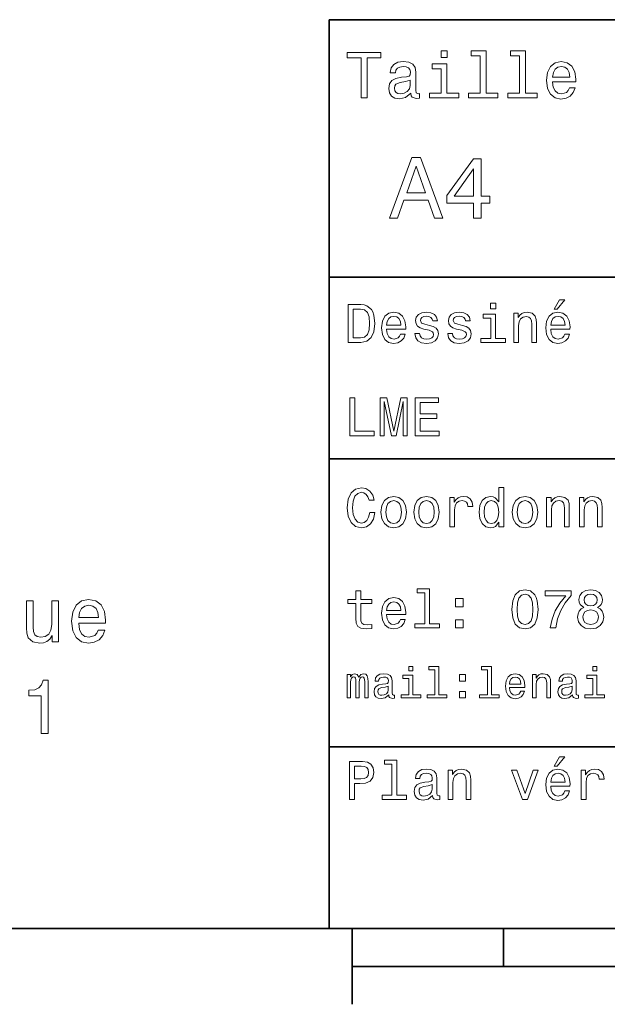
# Model space of a CAD drawing. Extents: x 0 to 296, y 0 to 210.
# Tile 2 of 8: x 77 to 115, y 5 to 70. Entities that reach past the tile are written whole.
import ezdxf

# ---------------------------------------------------------------- set-up
doc = ezdxf.new("R2010")
doc.units = 0

msp = doc.modelspace()

# ---------------------------------------------------------------- linework, layer by layer
at = {"color": 7, "lineweight": 35}
for p, q in [((97, 10), (97, 70)), ((97, 70), (287, 70)), ((97, 53), (162, 53)), ((97, 41), (162, 41)), ((97, 22), (162, 22)), ((10, 10), (287, 10)), ((97, 10), (287, 10)), ((98.5, 7.5), (198.5, 7.5))]:
    msp.add_line(p, q, dxfattribs=at)
at = {"color": 7, "lineweight": 35, "ltscale": 0.125}
msp.add_line((98.5, 10), (98.5, 5), dxfattribs=at)
at = {"color": 7, "lineweight": 35, "ltscale": 0.0625}
msp.add_line((108.5, 10), (108.5, 7.5), dxfattribs=at)
at = {"color": 7, "lineweight": 13}
for points in [[(99.102303, 64.837173), (99.5, 64.837173), (99.5, 67.47406), (100.407784, 67.47406), (100.407784, 67.837173), (98.190201, 67.837173), (98.190201, 67.47406), (99.102303, 67.47406)], [(104.786743, 67.940918), (104.384727, 67.940918), (104.384727, 67.508644), (104.786743, 67.508644)], [(106.969742, 67.621033), (106.969742, 65.157059), (106.187317, 65.157059), (106.187317, 64.837173), (108.128242, 64.837173), (108.128242, 65.157059), (107.350143, 65.157059), (107.350143, 67.940918), (106.373199, 67.940918), (106.373199, 67.621033)], [(109.572044, 67.621033), (109.572044, 65.157059), (108.789627, 65.157059), (108.789627, 64.837173), (110.730545, 64.837173), (110.730545, 65.157059), (109.952454, 65.157059), (109.952454, 67.940918), (108.975502, 67.940918), (108.975502, 67.621033)], [(102.387611, 65.139771), (102.387611, 65.126801), (102.409225, 64.979828), (102.47406, 64.876076), (102.746399, 64.793945), (102.958214, 64.828529), (102.958214, 65.122475), (102.867432, 65.109505), (102.746399, 65.165703), (102.724785, 65.338615), (102.724785, 66.540344), (102.672913, 66.84726), (102.521614, 67.0634), (102.257927, 67.193085), (101.886169, 67.240631), (101.523056, 67.188759), (101.255043, 67.041786), (101.086456, 66.812675), (101.030258, 66.510086), (101.030258, 66.484146), (101.371758, 66.484146), (101.402016, 66.665703), (101.497116, 66.795387), (101.65274, 66.873199), (101.873199, 66.903458), (102.085014, 66.881844), (102.236313, 66.817001), (102.327087, 66.704605), (102.357346, 66.548988), (102.340057, 66.367432), (102.270897, 66.276657), (102.097984, 66.233429), (101.773773, 66.198845), (101.402016, 66.121033), (101.138329, 65.982704), (100.982712, 65.766571), (100.935158, 65.446686), (100.978386, 65.161385), (101.112389, 64.949562), (101.328529, 64.815559), (101.626801, 64.768013), (102.028816, 64.858788)], [(104.773773, 65.157059), (104.773773, 67.080688), (103.796829, 67.080688), (103.796829, 66.756485), (104.393372, 66.756485), (104.393372, 65.157059), (103.615273, 65.157059), (103.615273, 64.837173), (105.560516, 64.837173), (105.560516, 65.157059)], [(111.750717, 65.887604), (113.272339, 65.887604), (113.276657, 66.064842), (113.207497, 66.561958), (113.017288, 66.933716), (112.714699, 67.158501), (112.312683, 67.240631), (111.919312, 67.154175), (111.616714, 66.912102), (111.422188, 66.51873), (111.353027, 66), (111.41787, 65.4683), (111.612396, 65.079247), (111.91066, 64.837173), (112.299713, 64.755043), (112.636887, 64.811234), (112.913544, 64.958214), (113.116714, 65.191643), (113.233429, 65.502876), (112.857346, 65.502876), (112.779541, 65.329971), (112.667145, 65.200287), (112.34726, 65.096542), (112.100868, 65.144089), (111.914986, 65.295387), (111.793945, 65.541786), (111.750717, 65.874634)], [(111.750717, 66.207489), (111.798271, 66.50576), (111.914986, 66.726219), (112.092216, 66.860229), (112.325653, 66.907776), (112.554756, 66.860229), (112.731987, 66.726219), (112.840057, 66.50576), (112.878967, 66.207489)], [(102.344383, 65.649857), (102.292511, 65.425072), (102.154182, 65.252159), (101.946686, 65.139771), (101.691643, 65.100861), (101.527374, 65.122475), (101.41066, 65.191643), (101.337173, 65.312675), (101.315559, 65.481262), (101.332855, 65.632561), (101.402016, 65.740631), (101.678673, 65.861671), (102.028816, 65.913544), (102.344383, 66.017288)], [(100.982712, 56.9049), (101.51297, 56.9049), (101.933716, 58.080692), (103.530258, 58.080692), (103.951012, 56.9049), (104.492798, 56.9049), (103.028816, 60.910664), (102.440926, 60.910664)], [(106.521614, 56.9049), (107.040344, 56.9049), (107.040344, 57.896255), (107.610954, 57.896255), (107.610954, 58.357349), (107.040344, 58.357349), (107.040344, 60.818443), (106.515854, 60.818443), (104.763687, 58.403458), (104.763687, 57.896255), (106.521614, 57.896255)], [(102.118156, 58.570606), (102.734871, 60.334293), (103.351585, 58.570606)], [(105.247841, 58.357349), (106.521614, 60.149857), (106.521614, 58.357349)], [(111.84726, 50.88797), (112.059799, 50.88797), (112.560516, 51.500362), (112.207489, 51.500362)], [(99.080688, 51.190563), (98.248558, 51.190563), (98.248558, 48.690563), (99.080688, 48.690563), (99.473343, 48.769814), (99.765129, 49.011169), (99.945244, 49.40382), (100.010086, 49.940563), (99.952446, 50.488113), (99.880402, 50.70425), (99.779541, 50.877163), (99.487755, 51.111313), (99.296829, 51.168949)], [(99.055473, 50.891571), (99.329254, 50.837536), (99.516571, 50.671829), (99.628242, 50.376442), (99.664268, 49.940563), (99.624641, 49.519093), (99.51297, 49.223705), (99.322044, 49.047192), (99.055473, 48.989555), (98.583572, 48.989555), (98.583572, 50.891571)], [(107.992798, 51.27702), (107.657784, 51.27702), (107.657784, 50.916786), (107.992798, 50.916786)], [(100.784584, 49.565922), (102.052597, 49.565922), (102.056198, 49.713619), (101.998558, 50.127884), (101.840057, 50.437683), (101.587898, 50.625), (101.252884, 50.693443), (100.925072, 50.621399), (100.672913, 50.41967), (100.510803, 50.091862), (100.453171, 49.659584), (100.507202, 49.216499), (100.669312, 48.892292), (100.91787, 48.690563), (101.242073, 48.62212), (101.523056, 48.668949), (101.753601, 48.791428), (101.922913, 48.98595), (102.020172, 49.245319), (101.706772, 49.245319), (101.64193, 49.101227), (101.548271, 48.993156), (101.2817, 48.9067), (101.07637, 48.946327), (100.921471, 49.072407), (100.820602, 49.27774), (100.784584, 49.555115)], [(100.784584, 49.832493), (100.824211, 50.081055), (100.921471, 50.264771), (101.069168, 50.376442), (101.263687, 50.416069), (101.454613, 50.376442), (101.602303, 50.264771), (101.69236, 50.081055), (101.724785, 49.832493)], [(103.623199, 49.818085), (103.317001, 49.890129), (103.090057, 49.972984), (103.014412, 50.142292), (103.036026, 50.261169), (103.111671, 50.347622), (103.234146, 50.401657), (103.41066, 50.423271), (103.579971, 50.401657), (103.713257, 50.336815), (103.799713, 50.239555), (103.835732, 50.109871), (104.145531, 50.109871), (104.145531, 50.117077), (104.091499, 50.351227), (103.943802, 50.534943), (103.713257, 50.650219), (103.41066, 50.693443), (103.104469, 50.650219), (102.881126, 50.531342), (102.740631, 50.354828), (102.697403, 50.131485), (102.729828, 49.915348), (102.830688, 49.76405), (102.996399, 49.655983), (103.237755, 49.580334), (103.590775, 49.493877), (103.806915, 49.40382), (103.864555, 49.331772), (103.886169, 49.223705), (103.853745, 49.09042), (103.767288, 48.989555), (103.626801, 48.924713), (103.439484, 48.903099), (103.241356, 48.924713), (103.09726, 49.000362), (103, 49.122841), (102.960373, 49.292149), (102.654175, 49.292149), (102.704613, 49.003963), (102.852303, 48.795029), (103.086456, 48.668949), (103.41066, 48.62212), (103.749283, 48.668949), (103.997841, 48.795029), (104.149139, 48.996758), (104.203171, 49.259727), (104.163544, 49.486671), (104.051872, 49.641571), (103.868156, 49.742435)], [(105.791786, 49.818085), (105.485588, 49.890129), (105.258644, 49.972984), (105.182999, 50.142292), (105.204613, 50.261169), (105.280258, 50.347622), (105.40274, 50.401657), (105.579254, 50.423271), (105.748558, 50.401657), (105.881844, 50.336815), (105.9683, 50.239555), (106.004326, 50.109871), (106.314117, 50.109871), (106.314117, 50.117077), (106.260086, 50.351227), (106.112396, 50.534943), (105.881844, 50.650219), (105.579254, 50.693443), (105.273056, 50.650219), (105.049713, 50.531342), (104.909225, 50.354828), (104.865997, 50.131485), (104.898415, 49.915348), (104.999283, 49.76405), (105.164986, 49.655983), (105.406342, 49.580334), (105.759369, 49.493877), (105.975502, 49.40382), (106.033142, 49.331772), (106.054756, 49.223705), (106.022339, 49.09042), (105.935883, 48.989555), (105.795387, 48.924713), (105.60807, 48.903099), (105.409943, 48.924713), (105.265854, 49.000362), (105.168587, 49.122841), (105.12896, 49.292149), (104.822769, 49.292149), (104.873199, 49.003963), (105.020897, 48.795029), (105.255043, 48.668949), (105.579254, 48.62212), (105.91787, 48.668949), (106.166428, 48.795029), (106.317726, 48.996758), (106.371758, 49.259727), (106.33213, 49.486671), (106.220459, 49.641571), (106.036743, 49.742435)], [(107.981987, 48.957134), (107.981987, 50.560158), (107.16787, 50.560158), (107.16787, 50.289986), (107.664986, 50.289986), (107.664986, 48.957134), (107.016571, 48.957134), (107.016571, 48.690563), (108.637611, 48.690563), (108.637611, 48.957134)], [(109.181557, 48.690563), (109.498558, 48.690563), (109.498558, 49.807278), (109.530983, 50.063042), (109.635445, 50.250362), (109.797546, 50.365635), (110.013687, 50.408863), (110.1866, 50.372841), (110.29467, 50.275578), (110.348701, 50.113472), (110.366714, 49.897335), (110.366714, 48.690563), (110.683716, 48.690563), (110.683716, 49.962177), (110.669312, 50.217941), (110.604469, 50.430477), (110.39193, 50.625), (110.060516, 50.693443), (109.876801, 50.668228), (109.721901, 50.599785), (109.588615, 50.484512), (109.484146, 50.329613), (109.484146, 50.625), (109.181557, 50.625)], [(111.627518, 49.565922), (112.895531, 49.565922), (112.899132, 49.713619), (112.841499, 50.127884), (112.682999, 50.437683), (112.430832, 50.625), (112.095825, 50.693443), (111.768013, 50.621399), (111.515854, 50.41967), (111.353745, 50.091862), (111.296112, 49.659584), (111.350143, 49.216499), (111.512245, 48.892292), (111.760803, 48.690563), (112.085014, 48.62212), (112.365997, 48.668949), (112.596542, 48.791428), (112.765854, 48.98595), (112.863113, 49.245319), (112.549713, 49.245319), (112.484871, 49.101227), (112.391212, 48.993156), (112.124641, 48.9067), (111.919312, 48.946327), (111.764412, 49.072407), (111.663544, 49.27774), (111.627518, 49.555115)], [(111.627518, 49.832493), (111.667145, 50.081055), (111.764412, 50.264771), (111.912102, 50.376442), (112.106628, 50.416069), (112.297546, 50.376442), (112.445244, 50.264771), (112.535301, 50.081055), (112.567726, 49.832493)], [(98.353027, 42.530979), (99.959656, 42.530979), (99.959656, 42.833572), (98.684441, 42.833572), (98.684441, 45.030979), (98.353027, 45.030979)], [(100.352303, 42.530979), (100.629684, 42.530979), (100.629684, 44.80043), (101.097984, 42.530979), (101.407784, 42.530979), (101.872482, 44.80043), (101.872482, 42.530979), (102.153458, 42.530979), (102.153458, 45.030979), (101.713974, 45.030979), (101.252884, 42.826366), (100.795387, 45.030979), (100.352303, 45.030979)], [(102.664986, 42.530979), (104.25, 42.530979), (104.25, 42.833572), (102.996399, 42.833572), (102.996399, 43.680115), (104.113113, 43.680115), (104.113113, 43.979107), (102.996399, 43.979107), (102.996399, 44.728386), (104.221184, 44.728386), (104.221184, 45.030979), (102.664986, 45.030979)], [(99.66787, 37.460373), (99.595818, 37.15778), (99.476944, 36.941643), (99.311241, 36.808357), (99.116714, 36.765129), (98.882568, 36.829971), (98.698845, 37.024494), (98.57637, 37.341499), (98.536743, 37.780979), (98.57637, 38.216858), (98.695244, 38.537464), (98.87896, 38.731987), (99.116714, 38.80043), (99.289627, 38.764408), (99.437317, 38.663544), (99.552597, 38.501442), (99.631844, 38.278099), (99.97406, 38.278099), (99.865997, 38.620316), (99.678673, 38.879681), (99.422913, 39.041786), (99.116714, 39.099422), (98.734871, 39.009365), (98.443085, 38.757202), (98.25576, 38.342937), (98.190926, 37.780979), (98.25576, 37.219021), (98.443085, 36.804756), (98.734871, 36.548992), (99.116714, 36.462536), (99.451729, 36.530979), (99.721901, 36.721901), (99.912827, 37.035301), (100.013687, 37.460373)], [(108.201729, 36.829971), (108.201729, 36.530979), (108.51873, 36.530979), (108.51873, 39.117435), (108.20533, 39.117435), (108.20533, 38.170029), (107.963974, 38.443802), (107.816284, 38.508644), (107.646973, 38.533859), (107.340775, 38.461815), (107.103027, 38.260086), (106.948128, 37.935879), (106.894089, 37.5), (106.948128, 37.064121), (107.103027, 36.736309), (107.340775, 36.530979), (107.646973, 36.462536), (107.816284, 36.487751), (107.967575, 36.552593)], [(100.413544, 37.496399), (100.471184, 37.056915), (100.636887, 36.732708), (100.899857, 36.530979), (101.252884, 36.462536), (101.602303, 36.530979), (101.865273, 36.729107), (102.030983, 37.053314), (102.092216, 37.496399), (102.030983, 37.935879), (101.865273, 38.263687), (101.602303, 38.461815), (101.252884, 38.533859), (100.899857, 38.461815), (100.636887, 38.260086), (100.471184, 37.935879)], [(102.58213, 37.496399), (102.639771, 37.056915), (102.805473, 36.732708), (103.068443, 36.530979), (103.421471, 36.462536), (103.770897, 36.530979), (104.033859, 36.729107), (104.19957, 37.053314), (104.260803, 37.496399), (104.19957, 37.935879), (104.033859, 38.263687), (103.770897, 38.461815), (103.421471, 38.533859), (103.068443, 38.461815), (102.805473, 38.260086), (102.639771, 37.935879)], [(104.963257, 36.530979), (105.280258, 36.530979), (105.280258, 37.636887), (105.312683, 37.903458), (105.409943, 38.094379), (105.568443, 38.209652), (105.780983, 38.249279), (105.939484, 38.224064), (106.058357, 38.152016), (106.130402, 38.029537), (106.155617, 37.863831), (106.476227, 37.863831), (106.432999, 38.155621), (106.314117, 38.364552), (106.115997, 38.490635), (105.845825, 38.533859), (105.662102, 38.505043), (105.503601, 38.432995), (105.363113, 38.310516), (105.251442, 38.144814), (105.251442, 38.465416), (104.963257, 38.465416)], [(109.087898, 37.496399), (109.145531, 37.056915), (109.311241, 36.732708), (109.574203, 36.530979), (109.927231, 36.462536), (110.276657, 36.530979), (110.539627, 36.729107), (110.70533, 37.053314), (110.766571, 37.496399), (110.70533, 37.935879), (110.539627, 38.263687), (110.276657, 38.461815), (109.927231, 38.533859), (109.574203, 38.461815), (109.311241, 38.260086), (109.145531, 37.935879)], [(111.350143, 36.530979), (111.667145, 36.530979), (111.667145, 37.647694), (111.69957, 37.903458), (111.804031, 38.090778), (111.966141, 38.206051), (112.182274, 38.249279), (112.355186, 38.213257), (112.463257, 38.115993), (112.517288, 37.953888), (112.535301, 37.737751), (112.535301, 36.530979), (112.852303, 36.530979), (112.852303, 37.802593), (112.837898, 38.058357), (112.773056, 38.270893), (112.560516, 38.465416), (112.229103, 38.533859), (112.045387, 38.508644), (111.890488, 38.440201), (111.757202, 38.324928), (111.65274, 38.170029), (111.65274, 38.465416), (111.350143, 38.465416)], [(113.51873, 36.530979), (113.835732, 36.530979), (113.835732, 37.647694), (113.868156, 37.903458), (113.972626, 38.090778), (114.134727, 38.206051), (114.350861, 38.249279), (114.523773, 38.213257), (114.631844, 38.115993), (114.685883, 37.953888), (114.703888, 37.737751), (114.703888, 36.530979), (115.020889, 36.530979), (115.020889, 37.802593), (115.006485, 38.058357), (114.941643, 38.270893), (114.729111, 38.465416), (114.39769, 38.533859), (114.213974, 38.508644), (114.059082, 38.440201), (113.925789, 38.324928), (113.821327, 38.170029), (113.821327, 38.465416), (113.51873, 38.465416)], [(100.737755, 37.5), (100.770172, 37.824207), (100.87104, 38.058357), (101.033142, 38.20245), (101.252884, 38.25288), (101.469017, 38.20245), (101.631126, 38.061958), (101.731987, 37.824207), (101.768013, 37.5), (101.731987, 37.172188), (101.631126, 36.934437), (101.469017, 36.790344), (101.252884, 36.743515), (101.033142, 36.790344), (100.87104, 36.934437), (100.770172, 37.172188)], [(102.906342, 37.5), (102.938759, 37.824207), (103.039627, 38.058357), (103.201729, 38.20245), (103.421471, 38.25288), (103.637611, 38.20245), (103.799713, 38.061958), (103.900574, 37.824207), (103.9366, 37.5), (103.900574, 37.172188), (103.799713, 36.934437), (103.637611, 36.790344), (103.421471, 36.743515), (103.201729, 36.790344), (103.039627, 36.934437), (102.938759, 37.172188)], [(107.701012, 38.249279), (107.909943, 38.198845), (108.068443, 38.058357), (108.162102, 37.824207), (108.198128, 37.5), (108.162102, 37.172188), (108.068443, 36.938038), (107.909943, 36.793949), (107.701012, 36.747116), (107.502884, 36.793949), (107.351585, 36.938038), (107.250717, 37.175793), (107.2183, 37.5), (107.250717, 37.820606), (107.351585, 38.054756), (107.502884, 38.198845)], [(109.412102, 37.5), (109.444527, 37.824207), (109.545387, 38.058357), (109.707489, 38.20245), (109.927231, 38.25288), (110.143372, 38.20245), (110.305473, 38.061958), (110.406342, 37.824207), (110.44236, 37.5), (110.406342, 37.172188), (110.305473, 36.934437), (110.143372, 36.790344), (109.927231, 36.743515), (109.707489, 36.790344), (109.545387, 36.934437), (109.444527, 37.172188)], [(98.763687, 31.449568), (98.763687, 30.480547), (98.785301, 30.167147), (98.886169, 29.951008), (99.087898, 29.824926), (99.430115, 29.7817), (99.804756, 29.799711), (99.804756, 30.073486), (99.530983, 30.051872), (99.282417, 30.08069), (99.149132, 30.170748), (99.091499, 30.322046), (99.080688, 30.534582), (99.080688, 31.449568), (99.804756, 31.449568), (99.804756, 31.71974), (99.080688, 31.71974), (99.080688, 32.285301), (98.763687, 32.285301), (98.763687, 31.71974), (98.216141, 31.71974), (98.216141, 31.449568)], [(100.784584, 30.725504), (102.052597, 30.725504), (102.056198, 30.873198), (101.998558, 31.287464), (101.840057, 31.597261), (101.587898, 31.784582), (101.252884, 31.853025), (100.925072, 31.780979), (100.672913, 31.57925), (100.510803, 31.25144), (100.453171, 30.819164), (100.507202, 30.37608), (100.669312, 30.051872), (100.91787, 29.850143), (101.242073, 29.7817), (101.523056, 29.828529), (101.753601, 29.951008), (101.922913, 30.145533), (102.020172, 30.404898), (101.706772, 30.404898), (101.64193, 30.260807), (101.548271, 30.152737), (101.2817, 30.066282), (101.07637, 30.105907), (100.921471, 30.231987), (100.820602, 30.437319), (100.784584, 30.714697)], [(103.306198, 32.170029), (103.306198, 30.116714), (102.654175, 30.116714), (102.654175, 29.850143), (104.271614, 29.850143), (104.271614, 30.116714), (103.623199, 30.116714), (103.623199, 32.4366), (102.809074, 32.4366), (102.809074, 32.170029)], [(109.059074, 31.071325), (109.113113, 30.505762), (109.282425, 30.102304), (109.552597, 29.857347), (109.927231, 29.778097), (110.298271, 29.857347), (110.568443, 30.102304), (110.734146, 30.505762), (110.791786, 31.071325), (110.734146, 31.633286), (110.665703, 31.856628), (110.568443, 32.040344), (110.298271, 32.285301), (109.927231, 32.368156), (109.552597, 32.285301), (109.282425, 32.036743), (109.113113, 31.633286)], [(109.4049, 31.071325), (109.433716, 31.507204), (109.523773, 31.820604), (109.685883, 32.004322), (109.927231, 32.069164), (110.164986, 32.004322), (110.327087, 31.820604), (110.417145, 31.507204), (110.445969, 31.071325), (110.417145, 30.631844), (110.327087, 30.318443), (110.164986, 30.134726), (109.927231, 30.073486), (109.685883, 30.134726), (109.523773, 30.318443), (109.433716, 30.631844)], [(111.5951, 29.850143), (111.958931, 29.850143), (112.077812, 30.444523), (112.286743, 30.999279), (112.58213, 31.514408), (112.967575, 31.997118), (112.967575, 32.296108), (111.252884, 32.296108), (111.252884, 31.9683), (112.621758, 31.9683), (112.225502, 31.481987), (111.926514, 30.974062), (111.717575, 30.433718)], [(113.817726, 31.197405), (113.634003, 31.09654), (113.507927, 30.956051), (113.428673, 30.779539), (113.403458, 30.567001), (113.461098, 30.246397), (113.626801, 29.997837), (113.896973, 29.839336), (114.264404, 29.778097), (114.628242, 29.839336), (114.898415, 29.997837), (115.064117, 30.246397), (115.125359, 30.567001), (115.096542, 30.779539), (115.020889, 30.956051), (114.891212, 31.09654), (114.71109, 31.197405), (114.855186, 31.283861), (114.956055, 31.402737), (115.017288, 31.546829), (115.038902, 31.723343), (114.98127, 31.979107), (114.829971, 32.184437), (114.585014, 32.317722), (114.264404, 32.368156), (113.940201, 32.317722), (113.695244, 32.184437), (113.540344, 31.979107), (113.486313, 31.723343), (113.504318, 31.546829), (113.565559, 31.402737)], [(113.828529, 31.694523), (113.857346, 31.853025), (113.943802, 31.975504), (114.080688, 32.051151), (114.264404, 32.079971), (114.444527, 32.051151), (114.581413, 31.975504), (114.66787, 31.853025), (114.700287, 31.694523), (114.66787, 31.532419), (114.581413, 31.40634), (114.444527, 31.323486), (114.264404, 31.298271), (114.080688, 31.327089), (113.943802, 31.40634), (113.857346, 31.532419)], [(79.111435, 31.634453), (78.667633, 31.634453), (78.667633, 30.071053), (78.617195, 29.707939), (78.470947, 29.445692), (78.243996, 29.284307), (77.946442, 29.233875), (77.709412, 29.274221), (77.558121, 29.39526), (77.472382, 29.602032), (77.452209, 29.894539), (77.452209, 31.634453), (77.008408, 31.634453), (77.008408, 29.854193), (77.023537, 29.496124), (77.119354, 29.198574), (77.411865, 28.926239), (77.88089, 28.830418), (78.133041, 28.865721), (78.349907, 28.956499), (78.536499, 29.112839), (78.687805, 29.339785), (78.687805, 28.926239), (79.111435, 28.926239)], [(80.447891, 30.151743), (82.223099, 30.151743), (82.228149, 30.358515), (82.147453, 30.938486), (81.925552, 31.372204), (81.572525, 31.634453), (81.103508, 31.730274), (80.644577, 31.62941), (80.29155, 31.346989), (80.064606, 30.888054), (79.98391, 30.282867), (80.059555, 29.66255), (80.286499, 29.20866), (80.634491, 28.926239), (81.088379, 28.830418), (81.48175, 28.895979), (81.80452, 29.06745), (82.04155, 29.339785), (82.177719, 29.702896), (81.738953, 29.702896), (81.648178, 29.501167), (81.517052, 29.349871), (81.143852, 29.228832), (80.856384, 29.284307), (80.639526, 29.460821), (80.498322, 29.748285), (80.447891, 30.136614)], [(80.447891, 30.524942), (80.503357, 30.872925), (80.639526, 31.130129), (80.846298, 31.286469), (81.118637, 31.341946), (81.385925, 31.286469), (81.592697, 31.130129), (81.718781, 30.872925), (81.764168, 30.524942)], [(100.784584, 30.992075), (100.824211, 31.240633), (100.921471, 31.424351), (101.069168, 31.536022), (101.263687, 31.575647), (101.454613, 31.536022), (101.602303, 31.424351), (101.69236, 31.240633), (101.724785, 30.992075)], [(105.341499, 31.247837), (105.838615, 31.247837), (105.838615, 31.784582), (105.341499, 31.784582)], [(113.749283, 30.574207), (113.7817, 30.765129), (113.886169, 30.909222), (114.048271, 31.002882), (114.264404, 31.035301), (114.476944, 31.002882), (114.639046, 30.909222), (114.743515, 30.765129), (114.779541, 30.574207), (114.743515, 30.368876), (114.639046, 30.213976), (114.476944, 30.113111), (114.264404, 30.08069), (114.048271, 30.113111), (113.886169, 30.213976), (113.7817, 30.368876)], [(105.341499, 29.850143), (105.838615, 29.850143), (105.838615, 30.386887), (105.341499, 30.386887)], [(98.170029, 25.224785), (98.403458, 25.224785), (98.403458, 26.259367), (98.41787, 26.414986), (98.461098, 26.527378), (98.527374, 26.59366), (98.613831, 26.619598), (98.682999, 26.596542), (98.729103, 26.538906), (98.752159, 26.440924), (98.760803, 26.311241), (98.760803, 25.224785), (98.979828, 25.224785), (98.979828, 26.259367), (98.99424, 26.412106), (99.03746, 26.524496), (99.106628, 26.59366), (99.193085, 26.619598), (99.262245, 26.596542), (99.308357, 26.538906), (99.337173, 26.311241), (99.337173, 25.224785), (99.570602, 25.224785), (99.570602, 26.293949), (99.556198, 26.515852), (99.510086, 26.685881), (99.41787, 26.789627), (99.268013, 26.827091), (99.092216, 26.769453), (98.956772, 26.602306), (98.850143, 26.766571), (98.671471, 26.827091), (98.507202, 26.769453), (98.394814, 26.60807), (98.394814, 26.772335), (98.170029, 26.772335)], [(100.925072, 25.426514), (100.925072, 25.417868), (100.939484, 25.319885), (100.982712, 25.250721), (101.164268, 25.195967), (101.305473, 25.219021), (101.305473, 25.414986), (101.244957, 25.406342), (101.164268, 25.443806), (101.149857, 25.559078), (101.149857, 26.360231), (101.115273, 26.564842), (101.014412, 26.708935), (100.838615, 26.795389), (100.590775, 26.827091), (100.348701, 26.792507), (100.170029, 26.694525), (100.05764, 26.541788), (100.020172, 26.340059), (100.020172, 26.322767), (100.247841, 26.322767), (100.268013, 26.443806), (100.331413, 26.53026), (100.435158, 26.582134), (100.58213, 26.602306), (100.723343, 26.587896), (100.824211, 26.54467), (100.884727, 26.469742), (100.9049, 26.365995), (100.893372, 26.244957), (100.84726, 26.184439), (100.731987, 26.155621), (100.515854, 26.132566), (100.268013, 26.080692), (100.092216, 25.988474), (99.988472, 25.844381), (99.956772, 25.631124), (99.985588, 25.440924), (100.074928, 25.299713), (100.219017, 25.210375), (100.41787, 25.178675), (100.685883, 25.239195)], [(102.515854, 25.438042), (102.515854, 26.720463), (101.864555, 26.720463), (101.864555, 26.504324), (102.262245, 26.504324), (102.262245, 25.438042), (101.743515, 25.438042), (101.743515, 25.224785), (103.040344, 25.224785), (103.040344, 25.438042)], [(102.524498, 27.293949), (102.256485, 27.293949), (102.256485, 27.005764), (102.524498, 27.005764)], [(103.979828, 27.080692), (103.979828, 25.438042), (103.458214, 25.438042), (103.458214, 25.224785), (104.752159, 25.224785), (104.752159, 25.438042), (104.233429, 25.438042), (104.233429, 27.293949), (103.58213, 27.293949), (103.58213, 27.080692)], [(105.60807, 26.342941), (106.005768, 26.342941), (106.005768, 26.772335), (105.60807, 26.772335)], [(107.44957, 27.080692), (107.44957, 25.438042), (106.927956, 25.438042), (106.927956, 25.224785), (108.221901, 25.224785), (108.221901, 25.438042), (107.703171, 25.438042), (107.703171, 27.293949), (107.051872, 27.293949), (107.051872, 27.080692)], [(108.902016, 25.925074), (109.916428, 25.925074), (109.919312, 26.043228), (109.873199, 26.374641), (109.746399, 26.622478), (109.54467, 26.772335), (109.276657, 26.827091), (109.014412, 26.769453), (108.812683, 26.60807), (108.682999, 26.345821), (108.636887, 26), (108.680115, 25.645535), (108.809799, 25.386168), (109.008644, 25.224785), (109.268013, 25.170031), (109.492798, 25.207495), (109.677231, 25.305477), (109.812683, 25.461096), (109.890488, 25.668589), (109.639771, 25.668589), (109.587898, 25.553314), (109.51297, 25.46686), (109.299713, 25.397696), (109.135445, 25.429396), (109.011528, 25.53026), (108.930832, 25.694525), (108.902016, 25.916428)], [(110.414986, 25.224785), (110.668587, 25.224785), (110.668587, 26.118156), (110.694527, 26.322767), (110.778099, 26.472624), (110.907784, 26.564842), (111.080688, 26.599424), (111.219017, 26.570606), (111.305473, 26.492796), (111.348701, 26.363113), (111.363113, 26.190203), (111.363113, 25.224785), (111.616714, 25.224785), (111.616714, 26.242077), (111.605186, 26.446688), (111.553314, 26.616716), (111.383286, 26.772335), (111.118156, 26.827091), (110.971184, 26.806917), (110.84726, 26.752163), (110.740631, 26.659943), (110.657059, 26.536024), (110.657059, 26.772335), (110.414986, 26.772335)], [(113.06916, 25.426514), (113.06916, 25.417868), (113.083572, 25.319885), (113.126801, 25.250721), (113.308357, 25.195967), (113.44957, 25.219021), (113.44957, 25.414986), (113.389046, 25.406342), (113.308357, 25.443806), (113.293945, 25.559078), (113.293945, 26.360231), (113.259369, 26.564842), (113.158501, 26.708935), (112.982712, 26.795389), (112.734871, 26.827091), (112.492798, 26.792507), (112.314117, 26.694525), (112.201729, 26.541788), (112.164261, 26.340059), (112.164261, 26.322767), (112.39193, 26.322767), (112.412102, 26.443806), (112.475502, 26.53026), (112.579247, 26.582134), (112.726227, 26.602306), (112.867432, 26.587896), (112.9683, 26.54467), (113.028816, 26.469742), (113.048988, 26.365995), (113.03746, 26.244957), (112.991356, 26.184439), (112.876083, 26.155621), (112.659943, 26.132566), (112.412102, 26.080692), (112.236313, 25.988474), (112.132561, 25.844381), (112.100861, 25.631124), (112.129684, 25.440924), (112.219017, 25.299713), (112.363113, 25.210375), (112.561958, 25.178675), (112.829971, 25.239195)], [(114.659943, 25.438042), (114.659943, 26.720463), (114.008644, 26.720463), (114.008644, 26.504324), (114.406342, 26.504324), (114.406342, 25.438042), (113.887604, 25.438042), (113.887604, 25.224785), (115.184433, 25.224785), (115.184433, 25.438042)], [(114.668587, 27.293949), (114.400574, 27.293949), (114.400574, 27.005764), (114.668587, 27.005764)], [(77.976707, 22.87941), (78.435638, 22.87941), (78.435638, 26.404625), (78.092697, 26.404625), (78.001923, 26.096989), (77.820366, 25.890217), (77.542984, 25.76918), (77.159698, 25.728834), (77.159698, 25.370764), (77.976707, 25.370764)], [(100.896255, 25.766571), (100.861671, 25.616716), (100.769455, 25.501442), (100.631126, 25.426514), (100.461098, 25.400578), (100.351585, 25.414986), (100.273773, 25.461096), (100.224785, 25.541788), (100.210373, 25.654181), (100.221901, 25.755045), (100.268013, 25.827091), (100.452446, 25.907782), (100.685883, 25.942364), (100.896255, 26.011528)], [(108.902016, 26.138329), (108.933716, 26.337177), (109.011528, 26.48415), (109.129684, 26.573488), (109.285301, 26.605188), (109.438042, 26.573488), (109.556198, 26.48415), (109.628242, 26.337177), (109.654175, 26.138329)], [(113.040344, 25.766571), (113.00576, 25.616716), (112.913544, 25.501442), (112.775215, 25.426514), (112.605186, 25.400578), (112.495674, 25.414986), (112.41787, 25.461096), (112.368874, 25.541788), (112.354462, 25.654181), (112.365997, 25.755045), (112.412102, 25.827091), (112.596542, 25.907782), (112.829971, 25.942364), (113.040344, 26.011528)], [(105.60807, 25.224785), (106.005768, 25.224785), (106.005768, 25.654181), (105.60807, 25.654181)], [(98.324211, 18.530979), (98.655617, 18.530979), (98.655617, 19.586454), (99.023056, 19.586454), (99.394089, 19.604465), (99.689484, 19.730547), (99.880402, 19.975504), (99.945244, 20.310518), (99.894814, 20.620316), (99.750717, 20.847261), (99.51297, 20.98415), (99.188759, 21.030979), (98.324211, 21.030979)], [(101.137611, 20.850864), (101.137611, 18.79755), (100.485588, 18.79755), (100.485588, 18.530979), (102.103027, 18.530979), (102.103027, 18.79755), (101.454613, 18.79755), (101.454613, 21.117435), (100.640488, 21.117435), (100.640488, 20.850864)], [(111.84726, 20.728386), (112.059799, 20.728386), (112.560516, 21.340778), (112.207489, 21.340778)], [(99.098701, 20.724783), (99.314842, 20.703169), (99.473343, 20.634726), (99.567001, 20.508644), (99.599426, 20.310518), (99.5634, 20.101583), (99.466141, 19.975504), (99.30043, 19.910662), (99.073486, 19.892651), (98.655617, 19.892651), (98.655617, 20.724783)], [(103.824928, 18.78314), (103.824928, 18.772333), (103.842941, 18.649855), (103.896973, 18.5634), (104.123917, 18.494957), (104.30043, 18.523775), (104.30043, 18.768732), (104.224785, 18.757925), (104.123917, 18.804754), (104.105911, 18.948847), (104.105911, 19.950287), (104.062683, 20.206051), (103.9366, 20.386166), (103.716858, 20.494236), (103.407059, 20.533861), (103.104469, 20.490633), (102.881126, 20.368155), (102.740631, 20.177233), (102.693802, 19.925072), (102.693802, 19.903458), (102.978386, 19.903458), (103.003601, 20.054754), (103.082855, 20.162823), (103.21254, 20.227665), (103.396255, 20.252882), (103.572769, 20.234869), (103.698845, 20.180836), (103.774498, 20.087175), (103.799713, 19.957493), (103.785301, 19.806194), (103.727669, 19.730547), (103.583572, 19.694523), (103.3134, 19.665705), (103.003601, 19.600864), (102.783859, 19.48559), (102.654175, 19.305475), (102.614555, 19.038904), (102.650574, 18.801151), (102.762245, 18.62464), (102.94236, 18.512968), (103.190926, 18.473343), (103.52594, 18.54899)], [(104.844383, 18.530979), (105.161385, 18.530979), (105.161385, 19.647694), (105.193802, 19.903458), (105.298271, 20.090778), (105.460373, 20.206051), (105.676514, 20.249279), (105.849426, 20.213255), (105.957497, 20.115993), (106.011528, 19.95389), (106.029541, 19.737751), (106.029541, 18.530979), (106.346542, 18.530979), (106.346542, 19.802593), (106.33213, 20.058357), (106.267288, 20.270893), (106.054756, 20.465418), (105.723343, 20.533861), (105.539627, 20.508644), (105.384727, 20.440201), (105.251442, 20.324926), (105.146973, 20.170029), (105.146973, 20.465418), (104.844383, 20.465418)], [(109.761528, 18.530979), (110.096542, 18.530979), (110.802597, 20.465418), (110.474785, 20.465418), (109.930832, 18.905619), (109.376083, 20.465418), (109.04467, 20.465418)], [(111.627518, 19.40634), (112.895531, 19.40634), (112.899132, 19.554033), (112.841499, 19.9683), (112.682999, 20.278097), (112.430832, 20.465418), (112.095825, 20.533861), (111.768013, 20.461815), (111.515854, 20.260086), (111.353745, 19.932276), (111.296112, 19.5), (111.350143, 19.056915), (111.512245, 18.732708), (111.760803, 18.530979), (112.085014, 18.462536), (112.365997, 18.509365), (112.596542, 18.631844), (112.765854, 18.826368), (112.863113, 19.085733), (112.549713, 19.085733), (112.484871, 18.941643), (112.391212, 18.833572), (112.124641, 18.747118), (111.919312, 18.786743), (111.764412, 18.912823), (111.663544, 19.118155), (111.627518, 19.395533)], [(111.627518, 19.672911), (111.667145, 19.921469), (111.764412, 20.105186), (111.912102, 20.216858), (112.106628, 20.256483), (112.297546, 20.216858), (112.445244, 20.105186), (112.535301, 19.921469), (112.567726, 19.672911)], [(113.637604, 18.530979), (113.954613, 18.530979), (113.954613, 19.636887), (113.98703, 19.903458), (114.08429, 20.094379), (114.242798, 20.209654), (114.45533, 20.249279), (114.613831, 20.224062), (114.732712, 20.152016), (114.804756, 20.029537), (114.829971, 19.863832), (115.150574, 19.863832), (115.107346, 20.155619), (114.988472, 20.364553), (114.790344, 20.490633), (114.520172, 20.533861), (114.336456, 20.505043), (114.177956, 20.432997), (114.03746, 20.310518), (113.925789, 20.144812), (113.925789, 20.465418), (113.637604, 20.465418)], [(103.788902, 19.208212), (103.745674, 19.020893), (103.630402, 18.876801), (103.457489, 18.78314), (103.244957, 18.750719), (103.10807, 18.768732), (103.010803, 18.826368), (102.94957, 18.927233), (102.931557, 19.067722), (102.945969, 19.193804), (103.003601, 19.283861), (103.234146, 19.384726), (103.52594, 19.427954), (103.788902, 19.514408)]]:
    msp.add_lwpolyline(points, close=True, dxfattribs=at)

doc.saveas('drawing.dxf')
